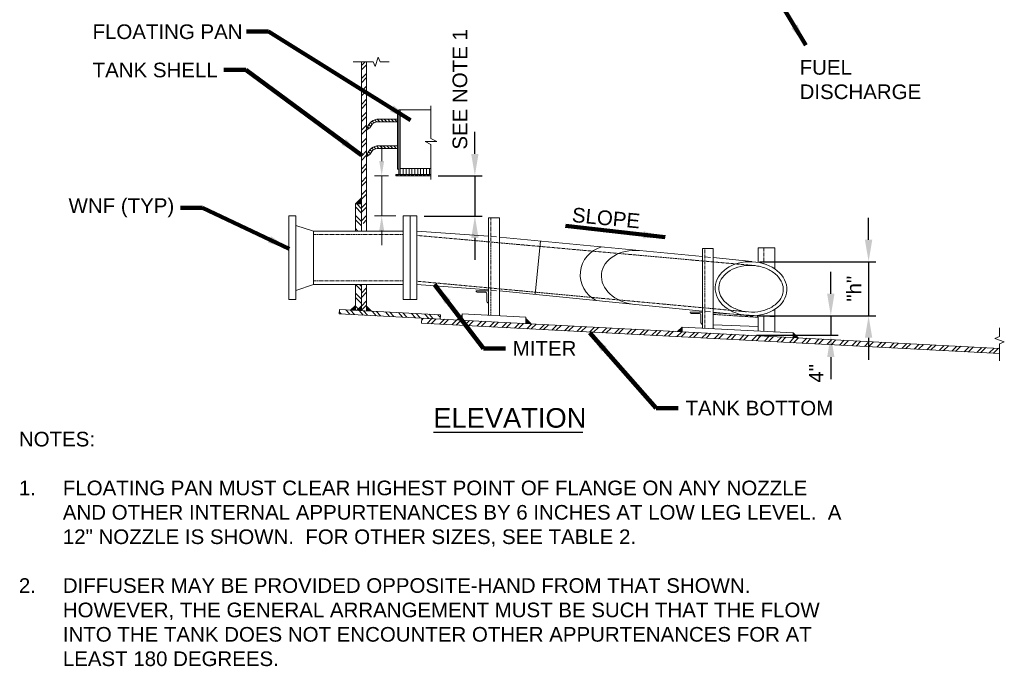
# Model space of a CAD drawing. Header units: inches. Extents: x -1025 to 212, y 456 to 696.
# Tile 1 of 6: x -1017 to -816, y 459 to 592. Entities that reach past the tile are written whole.
import ezdxf

# ---------------------------------------------------------------- set-up
doc = ezdxf.new("R2010")
doc.units = ezdxf.units.IN
doc.header["$MEASUREMENT"] = 0
doc.linetypes.add('HIDDEN', pattern=[0.19685, 0.15748, -0.03937])
doc.layers.get('DefPoints').update_dxf_attribs({"lineweight": 0})
for name, color, linetype, lineweight in [('G-ANNO-DIMS', 2, 'Continuous', 0), ('G-ANNO-MASK', 1, 'Continuous', 0), ('G-ANNO-NOTE', 4, 'Continuous', 30), ('G-ANNO-PATT', 250, 'Continuous', 0), ('G-ANNO-TEXT', 2, 'Continuous', 30), ('M-ANNO-TEXT', 13, 'Continuous', 0), ('M-DETL-LGHT', 3, 'Continuous', 0), ('M-DETL-MEDM', 5, 'Continuous', 0), ('M-DETL-XLGT', 1, 'Continuous', 0), ('M-PATT-LGHT', 2, 'Continuous', 0)]:
    doc.layers.add(name, color=color, linetype=linetype, lineweight=lineweight)
doc.styles.add("AEC_AC_07ArchDims-CC_1-2_1'", font='arial.ttf', dxfattribs={"height": 3})
doc.styles.add("AEC_AC_46Text-LeftTop_1-2_1'", font='arial.ttf', dxfattribs={"height": 3})
doc.styles.add("AEC_AC_47Text-LeftTop_3-8_1'", font='arial.ttf', dxfattribs={"height": 4})
doc.dimstyles.new("AEC_AC_07_Arch-Dims_1-2_1'", dxfattribs={"dimtxt": 3, "dimasz": 4.5, "dimexe": 1.5, "dimexo": 1.5, "dimgap": 1.5, "dimtad": 1, "dimdec": 4, "dimzin": 15, "dimdsep": 46, "dimlunit": 4, "dimtxsty": "AEC_AC_07ArchDims-CC_1-2_1'", "dimcen": 0.09, "dimclrd": 256, "dimclre": 256, "dimazin": 2, "dimtfac": 0.7, "dimtdec": 4, "dimtix": 1, "dimtmove": 1, "dimatfit": 3, "dimfxl": 1, "dimfrac": 1, "dimtolj": 1, "dimtzin": 15, "dimlwd": 30, "dimlwe": 30, "dimarcsym": 0})
doc.dimstyles.new("AEC_AC_46_Notes_1-2_1'", dxfattribs={"dimtxt": 3, "dimasz": 4.5, "dimexe": 1.5, "dimexo": 1.5, "dimgap": 1.5, "dimtad": 1, "dimjust": 1, "dimdec": 3, "dimzin": 15, "dimdsep": 46, "dimlunit": 5, "dimtxsty": "AEC_AC_46Text-LeftTop_1-2_1'", "dimcen": 0.09, "dimclrd": 256, "dimclre": 256, "dimazin": 2, "dimtfac": 0.7, "dimtdec": 3, "dimtmove": 1, "dimatfit": 1, "dimfxl": 1, "dimfrac": 1, "dimtolj": 1, "dimtzin": 15, "dimlwd": 30, "dimlwe": 30, "dimarcsym": 0})
pattern_1 = [(135, (-2366.18337, -3333.70764), (-0.35355339, -0.35355339), [])]

# ---------------------------------------------------------------- blocks, each defined once
blk = doc.blocks.new('LEADER_22')
at = {"layer": 'M-ANNO-TEXT', "color": 30, "flags": 128}
blk.add_lwpolyline([(2164.47, 3942.54), (2152.81, 3943.92)], dxfattribs=at)
at = {"layer": 'M-ANNO-TEXT', "color": 30}
blk.add_solid([(2164.53, 3943.04), (2167.45, 3942.19), (2164.41, 3942.05)], dxfattribs=at)
blk = doc.blocks.new('DIMENSION_10')
at = {"layer": 'DefPoints', "linetype": 'Continuous', "flags": 128}
for points in [[(2109.4, 3954.79), (2109.4, 3954.79)], [(2112.32, 3954.79), (2112.32, 3954.79)], [(2113.82, 3946.55), (2113.82, 3946.55)]]:
    blk.add_lwpolyline(points, dxfattribs=at)
at = {"layer": 'M-ANNO-TEXT', "flags": 128}
for points in [[(2109.4, 3957.79), (2109.4, 3960.79)], [(2110.82, 3954.79), (2107.9, 3954.79)], [(2109.4, 3946.55), (2109.4, 3954.79)], [(2112.32, 3946.55), (2107.9, 3946.55)], [(2109.4, 3943.55), (2109.4, 3940.55)]]:
    blk.add_lwpolyline(points, dxfattribs=at)
at = {"layer": 'M-ANNO-TEXT', "linetype": 'Continuous', "extrusion": (0, 0, -1)}
for points in [[(-2108.9, 3957.79), (-2109.9, 3957.79), (-2109.4, 3954.79)], [(-2108.9, 3943.55), (-2109.9, 3943.55), (-2109.4, 3946.55)]]:
    blk.add_solid(points, dxfattribs=at)
blk = doc.blocks.new('*D71')
at = {"layer": 'DefPoints', "color": 0, "lineweight": 30, "transparency": 16777216}
for p in [(-933.18, 560.02), (-936.06, 551.78), (-924.19, 551.78)]:
    blk.add_point(p, dxfattribs=at)
at = {"layer": 'G-ANNO-DIMS', "lineweight": 30, "transparency": 16777216}
for p, q in [((-924.19, 564.52), (-924.19, 569.02)), ((-931.68, 560.02), (-922.69, 560.02)), ((-924.19, 560.02), (-924.19, 551.78)), ((-934.56, 551.78), (-922.69, 551.78)), ((-924.19, 547.28), (-924.19, 542.78))]:
    blk.add_line(p, q, dxfattribs=at)
for points in [[(-924.94, 564.52), (-923.44, 564.52), (-924.19, 560.02)], [(-924.94, 547.28), (-923.44, 547.28), (-924.19, 551.78)]]:
    blk.add_solid(points, dxfattribs=at)
at = {"layer": 'G-ANNO-DIMS', "color": 0, "lineweight": 30, "transparency": 16777216, "insert": (-927.24, 577.74), "char_height": 3, "attachment_point": 5, "rotation": 90, "style": "AEC_AC_07ArchDims-CC_1-2_1'"}
blk.add_mtext('\\A1;SEE NOTE 1', dxfattribs=at)
blk = doc.blocks.new('*D72')
at = {"layer": 'DefPoints', "color": 0, "lineweight": 30, "transparency": 16777216}
for p in [(-867.86, 531.34), (-868.01, 527.35), (-851.27, 527.35)]:
    blk.add_point(p, dxfattribs=at)
at = {"layer": 'G-ANNO-DIMS', "lineweight": 30, "transparency": 16777216}
for p, q in [((-851.27, 535.84), (-851.27, 540.34)), ((-866.36, 531.34), (-849.77, 531.34)), ((-851.27, 531.34), (-851.27, 527.35)), ((-866.51, 527.35), (-849.77, 527.35)), ((-851.27, 522.85), (-851.27, 518.35))]:
    blk.add_line(p, q, dxfattribs=at)
for points in [[(-852.02, 535.84), (-850.52, 535.84), (-851.27, 531.34)], [(-852.02, 522.85), (-850.52, 522.85), (-851.27, 527.35)]]:
    blk.add_solid(points, dxfattribs=at)
at = {"layer": 'G-ANNO-DIMS', "color": 0, "lineweight": 30, "transparency": 16777216, "insert": (-854.27, 519.54), "char_height": 3, "attachment_point": 5, "rotation": 90, "style": "AEC_AC_07ArchDims-CC_1-2_1'"}
blk.add_mtext('\\A1;4"', dxfattribs=at)
blk = doc.blocks.new('*D73')
at = {"layer": 'DefPoints', "color": 0, "lineweight": 30, "transparency": 16777216}
for p in [(-867.37, 542.41), (-867.61, 531.33), (-843.53, 531.33)]:
    blk.add_point(p, dxfattribs=at)
at = {"layer": 'G-ANNO-DIMS', "lineweight": 30, "transparency": 16777216}
for p, q in [((-843.53, 546.91), (-843.53, 551.41)), ((-865.87, 542.41), (-842.03, 542.41)), ((-843.53, 542.41), (-843.53, 531.33)), ((-866.11, 531.33), (-842.03, 531.33)), ((-843.53, 526.83), (-843.53, 522.33))]:
    blk.add_line(p, q, dxfattribs=at)
for points in [[(-844.28, 546.91), (-842.78, 546.91), (-843.53, 542.41)], [(-844.28, 526.83), (-842.78, 526.83), (-843.53, 531.33)]]:
    blk.add_solid(points, dxfattribs=at)
at = {"layer": 'G-ANNO-DIMS', "color": 0, "lineweight": 30, "transparency": 16777216, "insert": (-846.53, 536.87), "char_height": 3, "attachment_point": 5, "rotation": 90, "style": "AEC_AC_07ArchDims-CC_1-2_1'"}
blk.add_mtext('\\A1;"h"', dxfattribs=at)

msp = doc.modelspace()

# ---------------------------------------------------------------- hatches: boundary and pattern name
at = {"layer": 'G-ANNO-PATT'}
h = msp.add_hatch(dxfattribs=at)
h.set_pattern_fill('ANSI32', color=256, style=0, pattern_type=2)
h.set_pattern_definition([(45, (-2358.7327, -2798.8761), (-1.3258252, 1.3258252), []), (45, (-2357.8488, -2798.8761), (-1.3258252, 1.3258252), [])])
h.paths.add_polyline_path([(-946.35903, 583.3563), (-947.41737, 583.35158), (-947.41737, 550.26187), (-946.35903, 550.26187)])
h = msp.add_hatch(dxfattribs=at)
h.set_pattern_fill('ANSI31', color=256, style=0, pattern_type=2)
h.set_pattern_definition(pattern_1)
h.paths.add_polyline_path([(-940.06176, 571.62574), (-944.27045, 571.62574, 0.333449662), (-946.33877, 569.41928), (-945.7062, 569.82798, -0.261979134), (-944.22181, 571.09908), (-940.06176, 571.09908)])
h = msp.add_hatch(dxfattribs=at)
h.set_pattern_fill('ANSI31', color=256, style=0, pattern_type=2)
h.set_pattern_definition(pattern_1)
h.paths.add_polyline_path([(-940.06176, 566.15747), (-944.27045, 566.15747, 0.333449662), (-946.33877, 563.95101), (-945.7062, 564.35971, -0.261979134), (-944.22181, 565.63081), (-940.06176, 565.63081)])
h = msp.add_hatch(dxfattribs=at)
h.set_pattern_fill('ANSI32', color=256, style=0, pattern_type=2)
h.set_pattern_definition([(135, (-948.6614, 532.4213), (-1.32583, -1.32583), []), (135, (-948.6614, 533.3052), (-1.32583, -1.32583), [])])
h.paths.add_polyline_path([(-948.66439, 548.70758), (-947.41737, 548.70758), (-947.41737, 554.25571), (-948.66439, 554.25571)])
h.paths.add_polyline_path([(-947.41737, 537.75758), (-948.66439, 537.75758), (-948.66439, 532.43547), (-948.41737, 532.42253), (-947.41737, 533.37149)])
h = msp.add_hatch(dxfattribs=at)
h.set_pattern_fill('ANSI32', color=256, style=0, pattern_type=2)
h.set_pattern_definition([(45, (-2358.7327, -2800.4265), (-1.3258252, 1.3258252), []), (45, (-2357.8488, -2800.4265), (-1.3258252, 1.3258252), [])])
h.paths.add_polyline_path([(-946.35903, 537.75758), (-947.41737, 537.75758), (-947.41737, 531.7878), (-946.35903, 531.7878)])
h = msp.add_hatch(dxfattribs=at)
h.set_pattern_fill('ANSI32', color=256, style=0, pattern_type=2)
h.set_pattern_definition([(132, (-2009.9884, -335.0196), (-1.415691, -1.2746938), []), (132, (-2009.9414, -334.1228), (-1.415691, -1.2746938), [])])
h.paths.add_polyline_path([(-947.16857, 532.35708), (-947.36874, 532.17684), (-947.35877, 532.36705), (-951.93484, 532.60687), (-951.97997, 531.74571), (-931.27439, 530.66057), (-931.22926, 531.52174)])
h = msp.add_hatch(dxfattribs=at)
h.set_pattern_fill('ANSI32', color=256, style=0, pattern_type=2)
h.set_pattern_definition([(45, (-1953.5699, -379.3742), (-1.3470384, 1.3470384), []), (45, (-1952.6719, -379.3742), (-1.3470384, 1.3470384), [])])
h.paths.add_polyline_path([(-816.6949, 524.65572), (-935.06347, 530.85915), (-935.11897, 529.80015), (-816.69518, 523.59383)])
at = {"layer": 'M-PATT-LGHT'}
for points in [[(-948.66439, 554.25571), (-947.41737, 555.50273), (-947.41737, 554.25571)], [(-948.66439, 532.43547), (-949.66439, 532.48788), (-948.66439, 533.43685)], [(-947.41737, 532.37012), (-948.41737, 532.42253), (-947.41737, 533.37149)], [(-945.35903, 532.26225), (-946.35903, 532.31465), (-946.35903, 533.31603)], [(-926.8212, 530.45552), (-927.8212, 530.50793), (-926.8212, 531.45689)], [(-912.75926, 529.71857), (-913.75926, 529.77097), (-913.75926, 530.77235)], [(-881.70538, 528.06277), (-882.70538, 528.11518), (-881.70538, 528.99857)], [(-857.97527, 526.81913), (-858.97527, 526.87154), (-858.97527, 527.80733)]]:
    msp.add_hatch(color=256, dxfattribs=at).paths.add_polyline_path(points)

# ---------------------------------------------------------------- linework, layer by layer
at = {"layer": 'G-ANNO-MASK'}
for p, q in [((-949.14134, 583.36893), (-945.02289, 583.3873)), ((-944.63706, 582.42147), (-945.02289, 583.3873)), ((-943.97193, 584.35233), (-944.63706, 582.42147)), ((-943.57273, 583.39362), (-943.97193, 584.35233)), ((-943.57273, 583.39362), (-941.78106, 583.40367)), ((-816.69393, 527.06557), (-816.69552, 528.85727)), ((-816.69393, 527.06557), (-817.65451, 526.6709)), ((-817.65451, 526.6709), (-815.72681, 525.99667)), ((-815.72681, 525.99667), (-816.69445, 525.6154)), ((-816.69445, 525.6154), (-816.69445, 522.08325))]:
    msp.add_line(p, q, dxfattribs=at)
at = {"layer": 'G-ANNO-TEXT'}
msp.add_line((-932.69568, 507.47389), (-902.09668, 507.47389), dxfattribs=at)
at = {"layer": 'M-ANNO-TEXT', "flags": 128}
msp.add_lwpolyline([(-948.41737, 532.42253), (-947.41737, 533.37149)], dxfattribs=at)
at = {"layer": 'M-DETL-LGHT', "linetype": 'Continuous'}
for p, q in [((-947.41737, 548.70758), (-947.41737, 583.37662)), ((-946.35903, 548.70758), (-946.35903, 583.38134)), ((-948.66439, 554.25571), (-947.41737, 554.25571)), ((-948.66439, 548.70758), (-948.66439, 554.25571)), ((-962.27495, 551.78258), (-962.27495, 534.68258)), ((-962.27495, 534.68258), (-962.27495, 551.78258)), ((-960.87495, 551.78258), (-962.27495, 551.78258)), ((-960.87495, 534.68258), (-960.87495, 551.78258)), ((-938.85606, 551.78258), (-938.85606, 534.68258)), ((-938.85606, 551.78258), (-937.45606, 551.78258)), ((-937.45606, 534.68258), (-937.45606, 551.78258)), ((-937.45606, 551.78258), (-937.45606, 534.68258)), ((-936.05606, 551.78258), (-937.45606, 551.78258)), ((-936.05606, 534.68258), (-936.05606, 551.78258)), ((-957.27495, 548.70758), (-960.87495, 549.832)), ((-957.27495, 537.75758), (-957.27495, 548.70758)), ((-957.27495, 537.75758), (-960.87495, 536.53536)), ((-948.66439, 532.43547), (-948.66439, 537.75758)), ((-947.41737, 532.37012), (-947.41737, 537.75758)), ((-946.35903, 532.31465), (-946.35903, 537.75758)), ((-960.87495, 534.68258), (-962.27495, 534.68258)), ((-938.85606, 534.68258), (-937.45606, 534.68258)), ((-936.05606, 534.68258), (-937.45606, 534.68258))]:
    msp.add_line(p, q, dxfattribs=at)
at = {"layer": 'M-DETL-LGHT'}
for p, q in [((-921.41478, 551.38644), (-921.41478, 531.41876)), ((-921.41478, 551.38644), (-919.16782, 551.38644)), ((-919.16782, 551.38644), (-919.16782, 531.301)), ((-920.89102, 547.62902), (-919.73602, 547.51781)), ((-877.58634, 545.13747), (-877.58634, 528.7827)), ((-877.58634, 545.13747), (-875.33938, 545.13747)), ((-875.33938, 545.13747), (-875.33938, 528.66494)), ((-866.15548, 545.22867), (-866.15548, 542.27683)), ((-866.15548, 545.22867), (-862.71562, 545.22867)), ((-862.73805, 545.22867), (-862.73805, 540.92829)), ((-877.06258, 543.40892), (-875.90757, 543.2977)), ((-920.89102, 536.5884), (-919.73602, 536.47719)), ((-921.41478, 536.45271), (-923.91477, 536.44842)), ((-922.01426, 536.15168), (-923.61426, 536.14893)), ((-921.711, 534.2522), (-921.71375, 535.8522)), ((-921.41049, 533.95271), (-921.41478, 536.45271)), ((-862.73805, 532.63624), (-862.73805, 528.00453)), ((-913.7614, 531.01766), (-926.8212, 531.7021)), ((-926.8212, 531.7021), (-926.8212, 530.45552)), ((-913.7614, 531.01766), (-913.75926, 529.77097)), ((-877.58634, 532.10404), (-880.08633, 532.09975)), ((-878.18582, 531.80301), (-879.78582, 531.80027)), ((-877.88256, 529.90353), (-877.88531, 531.50353)), ((-877.58204, 529.60405), (-877.58634, 532.10404)), ((-877.06258, 532.24658), (-875.90757, 532.13537)), ((-875.33938, 531.95662), (-862.74244, 531.13015)), ((-866.15548, 531.08024), (-866.15548, 528.18363)), ((-864.98393, 531.09354), (-864.98393, 528.12223)), ((-858.97527, 527.80733), (-881.70538, 528.99857)), ((-881.70538, 528.99857), (-881.70538, 528.06277)), ((-875.33938, 529.50561), (-866.15548, 529.10318)), ((-858.97527, 527.80733), (-858.97527, 526.87154))]:
    msp.add_line(p, q, dxfattribs=at)
at = {"layer": 'M-DETL-LGHT', "linetype": 'HIDDEN'}
for p, q in [((-920.91813, 551.38644), (-920.91813, 531.41876)), ((-957.27495, 547.95758), (-938.85606, 547.95758)), ((-866.74752, 541.60474), (-936.05606, 547.79691)), ((-877.06036, 545.13747), (-877.06036, 528.75513)), ((-864.98393, 545.22867), (-864.98393, 541.99813)), ((-957.27495, 538.50758), (-938.85606, 538.50758)), ((-868.57436, 532.15658), (-936.05606, 538.41541)), ((-875.33938, 531.61626), (-866.15548, 531.01372))]:
    msp.add_line(p, q, dxfattribs=at)
at = {"layer": 'M-DETL-LGHT', "flags": 128}
msp.add_lwpolyline([(-913.75926, 531.01766), (-913.75926, 529.77097)], dxfattribs=at)
at = {"layer": 'M-DETL-LGHT'}
for centre, start, end in [((-923.61477, 536.44893), 180.0983485, 270.0983485), ((-922.01375, 535.85168), 0.0983485, 90.0983485), ((-921.411, 534.25271), 180.0983485, 270.0983485), ((-879.78633, 532.10027), 180.0983485, 270.0983485), ((-878.1853, 531.50301), 0.0983485, 90.0983485), ((-877.58256, 529.90405), 180.0983485, 270.0983485)]:
    msp.add_arc(centre, 0.3, start, end, dxfattribs=at)
at = {"layer": 'M-DETL-LGHT', "linetype": 'Continuous'}
msp.add_ellipse((-867.61307, 536.87464), major_axis=(7.34627, -0.32191), ratio=0.753064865, dxfattribs=at)
msp.add_open_spline([(-861.01608, 536.58557), (-860.99505, 537.06548), (-861.07499, 537.55047), (-861.47515, 538.59006), (-861.84008, 539.1405), (-862.8393, 540.12698), (-863.47317, 540.5613), (-864.92224, 541.23205), (-865.73645, 541.468), (-867.42042, 541.69852), (-868.28936, 541.69299), (-869.94748, 541.44251), (-870.73579, 541.19764), (-872.11206, 540.51569), (-872.69898, 540.07932), (-873.59556, 539.09741), (-873.90555, 538.55387), (-874.23553, 537.43575), (-874.25787, 536.85989), (-874.01428, 535.71319), (-873.74379, 535.14101), (-872.9145, 534.0811), (-872.35527, 533.59541), (-871.01856, 532.80192), (-870.24212, 532.49492), (-868.59123, 532.11734), (-867.71767, 532.04691), (-866.01066, 532.15475), (-865.17807, 532.333), (-863.68364, 532.90332), (-863.02286, 533.29494), (-861.96706, 534.2153), (-861.57247, 534.74222), (-861.13839, 535.71368), (-861.03525, 536.148), (-861.01608, 536.58557)], degree=3, knots=[0, 0, 0, 0, 0.31731448, 0.31731448, 0.694396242, 0.694396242, 1.071478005, 1.071478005, 1.448559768, 1.448559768, 1.825641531, 1.825641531, 2.202723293, 2.202723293, 2.579805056, 2.579805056, 2.956886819, 2.956886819, 3.333968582, 3.333968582, 3.713954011, 3.713954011, 4.09393944, 4.09393944, 4.473924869, 4.473924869, 4.853910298, 4.853910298, 5.233895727, 5.233895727, 5.613881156, 5.613881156, 5.993866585, 5.993866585, 6.283185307, 6.283185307, 6.283185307, 6.283185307], dxfattribs=at)
for points in [[(-951.93484, 532.60687), (-931.22926, 531.52174), (-931.27439, 530.66057), (-951.97997, 531.74571)], [(-816.6949, 524.65572), (-935.06347, 530.85915), (-935.11897, 529.80015), (-816.69518, 523.59383)]]:
    msp.add_3dface(points, dxfattribs=at)
at = {"layer": 'M-DETL-MEDM'}
for p, q in [((-957.27495, 548.70758), (-938.85606, 548.70758)), ((-921.41478, 547.67945), (-936.05606, 548.70758)), ((-877.58634, 543.45935), (-919.16782, 547.4631)), ((-910.76635, 546.64697), (-911.84743, 535.75047)), ((-867.47076, 542.48535), (-875.33938, 543.243)), ((-957.27495, 537.75758), (-938.85606, 537.75758)), ((-921.41478, 536.64568), (-936.05606, 537.75758)), ((-877.58634, 532.29702), (-919.16782, 536.42248)), ((-868.50445, 531.39596), (-875.33938, 532.07409))]:
    msp.add_line(p, q, dxfattribs=at)
msp.add_arc((-896.69473, 539.74611), 5.90414, 105.2198511, 243.4481489, dxfattribs=at)
msp.add_ellipse((-890.92858, 539.1769), major_axis=(7.3174, -0.72599), ratio=0.753064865, start_param=1.583235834, end_param=4.699949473, dxfattribs=at)
at = {"layer": 'M-DETL-XLGT'}
for p, q in [((-939.76449, 573.51986), (-939.46662, 573.51986)), ((-933.18184, 573.51986), (-939.76449, 573.51986)), ((-939.76449, 573.51986), (-939.76449, 560.32045)), ((-939.46662, 573.51986), (-939.46662, 560.32045)), ((-933.18184, 574.33952), (-933.18184, 567.65815)), ((-940.06176, 571.62574), (-944.26902, 571.62574)), ((-940.06176, 571.09908), (-944.22181, 571.09908)), ((-940.06176, 572.81603), (-940.06176, 567.01444)), ((-939.76449, 572.81603), (-940.06176, 572.81603)), ((-946.33877, 569.41928), (-945.7062, 569.82798)), ((-940.06176, 567.01444), (-940.06176, 561.3621)), ((-939.76449, 561.3621), (-939.76449, 567.01444)), ((-933.18184, 566.46753), (-934.37247, 567.06231)), ((-934.37247, 567.06231), (-931.99122, 567.06231)), ((-931.99122, 567.06231), (-933.18184, 567.65815)), ((-940.06176, 566.15747), (-944.26902, 566.15747)), ((-940.06176, 565.63081), (-944.22181, 565.63081)), ((-933.18184, 566.46753), (-933.18184, 559.25034)), ((-946.33877, 563.95101), (-945.7062, 564.35971)), ((-940.06176, 561.3621), (-939.76449, 561.3621)), ((-939.82751, 561.3621), (-939.76449, 561.42512)), ((-939.46662, 561.52408), (-933.18184, 561.52408)), ((-938.87148, 561.52408), (-938.87148, 560.32045)), ((-938.27693, 561.52408), (-938.27693, 560.32045)), ((-937.68179, 561.52408), (-937.68179, 560.32045)), ((-937.08665, 561.52408), (-937.08665, 560.32045)), ((-936.49151, 561.52408), (-936.49151, 560.32045)), ((-935.89637, 561.52408), (-935.89637, 560.32045)), ((-935.30182, 561.52408), (-935.30182, 560.32045)), ((-934.70668, 561.52408), (-934.70668, 560.32045)), ((-934.11154, 561.52408), (-934.11154, 560.32045)), ((-933.5164, 561.52408), (-933.5164, 560.32045)), ((-940.35903, 560.04161), (-940.08019, 560.32045)), ((-940.35903, 560.32045), (-940.35903, 560.02318)), ((-940.35903, 560.32045), (-933.18184, 560.32045)), ((-940.35903, 560.02318), (-933.18184, 560.02318)), ((-940.11467, 560.02318), (-939.81681, 560.32045)), ((-939.5885, 560.02318), (-939.29123, 560.32045)), ((-939.32571, 560.02318), (-939.02844, 560.32045)), ((-938.79954, 560.02318), (-938.50227, 560.32045)), ((-938.53675, 560.02318), (-938.23948, 560.32045)), ((-938.01058, 560.02318), (-937.7133, 560.32045)), ((-937.74779, 560.02318), (-937.45051, 560.32045)), ((-937.22221, 560.02318), (-936.92434, 560.32045)), ((-936.95882, 560.02318), (-936.66155, 560.32045)), ((-936.43325, 560.02318), (-936.13538, 560.32045)), ((-936.16986, 560.02318), (-935.87259, 560.32045)), ((-935.64428, 560.02318), (-935.34642, 560.32045)), ((-935.38149, 560.02318), (-935.08363, 560.32045)), ((-934.85532, 560.02318), (-934.55805, 560.32045)), ((-934.59253, 560.02318), (-934.29466, 560.32045)), ((-934.06636, 560.02318), (-933.76908, 560.32045)), ((-933.80357, 560.02318), (-933.5057, 560.32045)), ((-933.5164, 560.34226), (-933.5164, 560.32045))]:
    msp.add_line(p, q, dxfattribs=at)
for centre, radius, start, end in [((-943.83428, 569.14423), 2.51955, 99.9402083, 173.7328277), ((-943.83428, 569.14423), 1.99289, 101.2129239, 159.9344468), ((-943.83428, 563.67596), 2.51955, 99.9402083, 173.7328277), ((-943.83428, 563.67596), 1.99289, 101.2129239, 159.9344468)]:
    msp.add_arc(centre, radius, start, end, dxfattribs=at)
at = {"layer": 'M-PATT-LGHT', "linetype": 'Continuous'}
msp.add_line((-948.66439, 554.25571), (-947.41737, 555.50273), dxfattribs=at)
at = {"layer": 'M-PATT-LGHT'}
for p, q in [((-948.66439, 533.43685), (-949.66439, 532.48788)), ((-947.41737, 533.37149), (-948.41737, 532.42253)), ((-946.35903, 533.31603), (-945.35903, 532.26225)), ((-926.8212, 531.45689), (-927.8212, 530.50793)), ((-913.75926, 530.77235), (-912.75926, 529.71857)), ((-881.70538, 528.99857), (-882.70538, 528.11518)), ((-858.97527, 527.80733), (-857.97527, 526.81913))]:
    msp.add_line(p, q, dxfattribs=at)

# ---------------------------------------------------------------- block references
at = {"layer": 'M-ANNO-TEXT'}
msp.add_blockref('DIMENSION_10', (-3052.68012, -3394.76255), dxfattribs=at)
at = {"layer": 'M-ANNO-TEXT', "color": 30}
msp.add_blockref('LEADER_22', (-3052.68012, -3394.76255), dxfattribs=at)

# ---------------------------------------------------------------- texts
at = {"layer": 'G-ANNO-NOTE', "char_height": 3, "style": "AEC_AC_46Text-LeftTop_1-2_1'"}
for s, insert, attachment_point in [('FLOATING PAN', (-1002.52459, 588.01372), 7), ('TANK SHELL', (-1002.50032, 580.16371), 7), ('WNF (TYP)', (-1007.42661, 551.50282), 7), ('MITER', (-916.43555, 524.65601), 4), ('TANK BOTTOM', (-881.04519, 512.39542), 4)]:
    msp.add_mtext(s, dxfattribs=dict(at, insert=insert, attachment_point=attachment_point))
at = {"layer": 'G-ANNO-NOTE', "insert": (-857.66758, 583.74904), "char_height": 3, "width": 22.0727136, "attachment_point": 1, "style": "AEC_AC_46Text-LeftTop_1-2_1'"}
msp.add_mtext('FUEL DISCHARGE', dxfattribs=at)
at = {"layer": 'G-ANNO-NOTE', "insert": (-904.41654, 550.52493), "char_height": 3, "attachment_point": 7, "rotation": 354.5001271, "style": "AEC_AC_46Text-LeftTop_1-2_1'"}
msp.add_mtext('SLOPE', dxfattribs=at)
at = {"layer": 'G-ANNO-TEXT', "insert": (-932.70993, 512.40056), "char_height": 4, "attachment_point": 1, "style": "AEC_AC_47Text-LeftTop_3-8_1'"}
msp.add_mtext('ELEVATION', dxfattribs=at)
at = {"layer": 'G-ANNO-TEXT', "insert": (-1017.60597, 507.5499), "char_height": 3, "width": 169.2827512, "attachment_point": 1, "style": "AEC_AC_46Text-LeftTop_1-2_1'"}
msp.add_mtext('NOTES:\\P\\P\\pi-9,l9,t9;1.^IFLOATING PAN MUST CLEAR HIGHEST POINT OF FLANGE ON ANY NOZZLE AND OTHER INTERNAL APPURTENANCES BY 6 INCHES AT LOW LEG LEVEL.  A 12" NOZZLE IS SHOWN.  FOR OTHER SIZES, SEE TABLE 2.\\P\\pi0,l0,tz;\\P\\pi-9,l9,t9;2.^IDIFFUSER MAY BE PROVIDED OPPOSITE-HAND FROM THAT SHOWN.  HOWEVER, THE GENERAL ARRANGEMENT MUST BE SUCH THAT THE FLOW INTO THE TANK DOES NOT ENCOUNTER OTHER APPURTENANCES FOR AT LEAST 180 DEGREES.', dxfattribs=at)

# ---------------------------------------------------------------- dimensions: what is measured, and where the dimension line sits
at = {"layer": 'G-ANNO-DIMS', "lineweight": 30}
dim = msp.add_linear_dim(base=(-924.18849, 551.78258), p1=(-933.18184, 560.02318), p2=(-936.05606, 551.78258), angle=270, text='SEE NOTE 1', dimstyle="AEC_AC_07_Arch-Dims_1-2_1'", dxfattribs=at)
dim.commit()
dim.dimension.update_dxf_attribs({"geometry": '*D71', "text_midpoint": (-924.18849, 577.74393), "dimtype": 160})
dim = msp.add_linear_dim(base=(-843.53173, 531.33481), p1=(-867.37066, 542.40686), p2=(-867.61307, 531.33481), angle=270, text='"h"', dimstyle="AEC_AC_07_Arch-Dims_1-2_1'", dxfattribs=at)
dim.commit()
dim.dimension.update_dxf_attribs({"geometry": '*D73', "text_midpoint": (-846.53173, 536.87084)})
dim = msp.add_linear_dim(base=(-851.26771, 527.34772), p1=(-867.85549, 531.34242), p2=(-868.01462, 527.34772), angle=270, dimstyle="AEC_AC_07_Arch-Dims_1-2_1'", dxfattribs=at)
dim.commit()
dim.dimension.update_dxf_attribs({"geometry": '*D72', "text_midpoint": (-851.26771, 519.53674), "dimtype": 160})

# ---------------------------------------------------------------- leaders
at = {"layer": 'G-ANNO-NOTE', "lineweight": 30}
for points in [[(-856.40296, 586.8247), (-861.80814, 595.71862)], [(-885.23223, 547.42634), (-905.61793, 549.78627)]]:
    msp.add_leader(points, dimstyle="AEC_AC_46_Notes_1-2_1'", override={"dimclrd": 0, "dimlwd": 65534}, dxfattribs=at)
at = {"layer": 'G-ANNO-NOTE', "lineweight": 30, "annotation_type": 0, "has_hookline": 1}
for points, hookline_direction, text_width in [([(-937.38276, 571.43655), (-966.46514, 589.56517), (-970.96514, 589.56517)], 1, 30.05116), ([(-947.44121, 564.28193), (-971.12151, 581.71516), (-975.62151, 581.71516)], 1, 25.37312), ([(-962.20297, 545.05301), (-979.97616, 553.46928), (-984.47616, 553.46928)], 1, 21.44611), ([(-932.45606, 537.75758), (-922.43555, 524.65601), (-917.93555, 524.65601)], 0, 12.67326), ([(-900.66938, 527.83665), (-887.04519, 512.39542), (-882.54519, 512.39542)], 0, 29.85266)]:
    msp.add_leader(points, dimstyle="AEC_AC_46_Notes_1-2_1'", override={"dimtad": 0, "dimclrd": 0, "dimlwd": 65534}, dxfattribs=dict(at, hookline_direction=hookline_direction, text_width=text_width))

doc.saveas('drawing.dxf')
